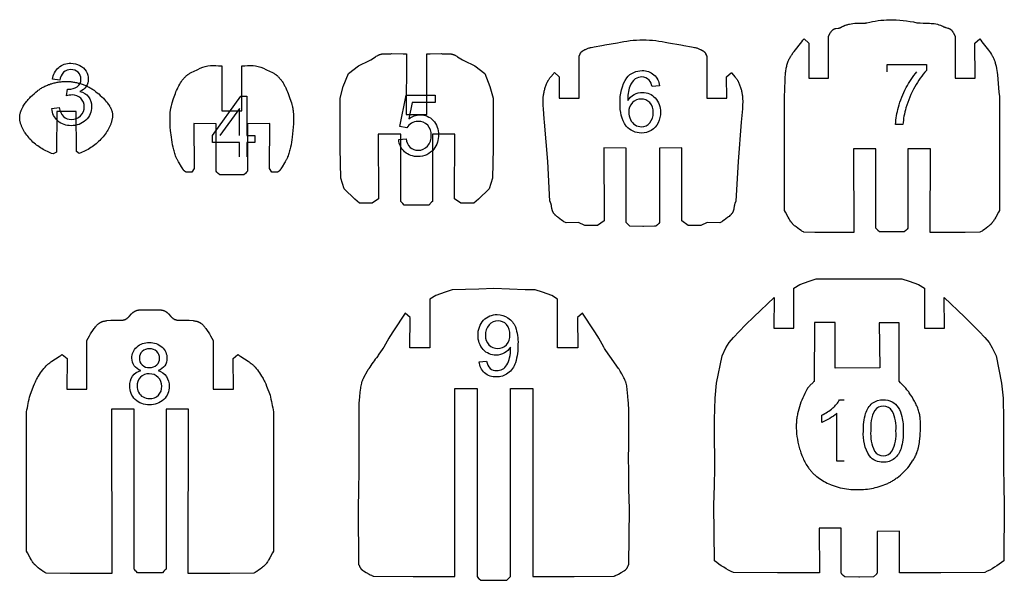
# Model space of a CAD drawing. Extents: x -306 to 77, y -230 to 818.
# Tile 11 of 15: x -99 to 62, y 203 to 294. Entities that reach past the tile are written whole.
import ezdxf

# ---------------------------------------------------------------- set-up
doc = ezdxf.new("R2010")
doc.units = 0
doc.layers.add('LAYER_1', color=18, linetype='CONTINUOUS')
doc.layers.add('LETTERS', color=1, linetype='CONTINUOUS')

msp = doc.modelspace()

# ---------------------------------------------------------------- linework, layer by layer
at = {"layer": 'LAYER_1'}
for p, q in [((1.3, 260.69), (1.33, 260.68)), ((5.16, 260.69), (5.13, 260.68))]:
    msp.add_line(p, q, dxfattribs=at)
for points in [[(43.48, 294.43, -0.059119), (47.97, 293.94, 0.01691), (50.02, 293.84, -0.103434), (52.06, 293.43), (52.13, 293.38), (52.2, 293.35), (52.27, 293.31), (52.34, 293.28), (52.4, 293.26), (52.46, 293.23), (52.53, 293.21), (52.59, 293.19), (52.65, 293.17), (52.7, 293.16), (53.02, 293.07), (53.07, 293.06), (53.12, 293.04), (53.17, 293.03), (53.2, 293.02), (53.22, 293.01), (53.25, 293), (53.27, 292.99), (53.29, 292.97), (53.32, 292.96), (53.34, 292.95), (53.36, 292.93), (53.39, 292.92), (53.41, 292.9), (53.44, 292.89), (53.46, 292.87), (53.48, 292.85), (53.51, 292.83), (53.53, 292.81), (53.55, 292.79), (53.58, 292.77), (53.6, 292.75), (53.62, 292.72), (53.65, 292.7), (53.67, 292.67), (53.7, 292.64), (53.72, 292.61), (53.74, 292.58), (53.77, 292.54), (53.79, 292.51), (53.82, 292.46), (53.85, 292.42), (53.91, 292.32), (54.23, 291.75), (54.23, 284.88), (57.5, 284.88), (57.45, 290.62), (58.26, 291.3), (58.41, 291.07), (58.58, 290.84), (59.64, 289.47), (59.82, 289.24), (59.98, 289.01), (60.14, 288.77), (60.21, 288.65), (60.28, 288.53), (60.35, 288.41), (60.42, 288.28), (60.48, 288.16), (60.54, 288.03), (60.59, 287.9), (60.64, 287.77), (60.69, 287.64), (60.71, 287.57), (60.73, 287.51), (60.78, 287.34), (60.83, 287.17), (60.91, 286.82), (60.97, 286.48), (61.03, 286.13), (61.09, 285.78), (61.13, 285.43), (61.2, 284.72), (61.37, 282.6), (61.45, 281.89), (61.45, 263.27), (61.29, 263), (60.86, 262.19), (60.71, 261.92), (60.63, 261.79), (60.55, 261.66), (60.47, 261.53), (60.38, 261.41), (60.33, 261.35), (60.29, 261.29), (60.24, 261.23), (60.19, 261.17), (60.15, 261.12), (60.11, 261.08), (60.06, 261.03), (60.02, 260.98), (59.91, 260.89), (59.8, 260.78), (59.68, 260.68), (59.55, 260.57), (59.28, 260.37), (59, 260.17), (58.73, 259.98), (58.61, 259.9), (58.48, 259.82), (58.37, 259.76), (58.26, 259.7), (55.86, 259.65), (50.15, 259.65), (50.17, 273.35), (46.51, 273.32), (46.51, 260.37), (46.38, 260.23), (46.38, 260.23), (46.17, 260.01), (45.92, 259.77), (41.87, 259.77), (41.62, 260.01), (41.54, 260.09), (41.42, 260.23), (41.42, 260.23), (41.29, 260.37), (41.29, 273.32), (37.62, 273.35), (37.65, 259.65), (31.32, 259.65), (29.53, 259.7), (29.43, 259.76), (29.31, 259.82), (29.19, 259.9), (29.06, 259.98), (28.79, 260.17), (28.51, 260.37), (28.25, 260.57), (28.12, 260.68), (28, 260.78), (27.88, 260.89), (27.78, 260.98), (27.73, 261.03), (27.68, 261.08), (27.64, 261.12), (27.6, 261.17), (27.56, 261.23), (27.51, 261.29), (27.46, 261.35), (27.42, 261.41), (27.33, 261.53), (27.24, 261.66), (27.16, 261.79), (27.09, 261.92), (26.94, 262.19), (26.5, 263), (26.35, 263.27), (26.35, 281.89), (26.38, 282.24), (26.4, 282.6), (26.47, 285.1), (26.5, 285.45), (26.53, 285.8), (26.55, 285.98), (26.58, 286.15), (26.6, 286.33), (26.63, 286.5), (26.67, 286.67), (26.71, 286.84), (26.75, 287.01), (26.8, 287.18), (26.85, 287.34), (26.91, 287.51), (26.96, 287.64), (27.02, 287.77), (27.07, 287.9), (27.14, 288.03), (27.2, 288.16), (27.27, 288.28), (27.34, 288.41), (27.42, 288.53), (27.5, 288.65), (27.58, 288.77), (27.74, 289.01), (27.92, 289.24), (29.2, 290.84), (29.37, 291.07), (29.54, 291.3), (30.35, 290.62), (30.3, 284.88), (33.56, 284.88), (33.56, 291.75), (33.88, 292.32), (33.94, 292.42), (33.97, 292.46), (34, 292.51), (34.03, 292.54), (34.05, 292.58), (34.08, 292.61), (34.1, 292.64), (34.12, 292.66), (34.15, 292.69), (34.17, 292.72), (34.19, 292.74), (34.22, 292.76), (34.24, 292.78), (34.27, 292.8), (34.29, 292.82), (34.31, 292.84), (34.34, 292.85), (34.36, 292.87), (34.38, 292.88), (34.41, 292.89), (34.43, 292.91), (34.45, 292.92), (34.48, 292.93), (34.5, 292.94), (34.52, 292.94), (34.55, 292.95), (34.57, 292.96), (34.6, 292.97), (34.62, 292.97), (34.65, 292.98), (34.67, 292.98), (34.72, 292.99), (35.09, 293.04), (35.15, 293.05), (35.21, 293.06), (35.27, 293.07), (35.3, 293.08), (35.33, 293.09), (35.36, 293.1), (35.39, 293.11), (35.43, 293.12), (35.46, 293.14), (35.49, 293.15), (35.53, 293.16), (35.56, 293.18), (35.59, 293.2), (35.63, 293.21), (35.66, 293.23), (35.7, 293.25), (35.74, 293.27), (35.79, 293.31), (35.85, 293.34), (35.91, 293.37), (35.97, 293.4), (36.03, 293.43), (36.09, 293.45), (36.15, 293.48), (36.21, 293.5), (36.27, 293.52), (36.34, 293.55), (36.46, 293.59), (36.59, 293.62), (36.72, 293.66), (36.85, 293.69), (36.99, 293.71), (37.25, 293.76), (37.52, 293.8), (37.84, 293.84), (37.91, 293.85), (38.03, 293.86), (38.16, 293.86), (38.29, 293.87), (39.06, 293.86), (39.19, 293.86), (39.32, 293.87), (39.45, 293.88), (39.51, 293.89), (39.57, 293.89), (39.63, 293.9), (39.7, 293.91), (39.76, 293.92), (39.82, 293.94, -0.051307), (43.48, 294.43)], [(3.23, 291.15, -0.052023), (7.4, 290.65), (9.44, 290.31), (9.68, 290.26), (9.93, 290.22), (11.18, 290.01), (11.42, 289.96), (11.67, 289.9), (11.79, 289.87), (11.91, 289.84), (12.03, 289.81), (12.15, 289.77), (12.26, 289.73), (12.38, 289.69), (12.49, 289.64), (12.6, 289.59), (12.71, 289.54), (12.76, 289.51), (12.82, 289.48), (12.87, 289.45), (12.92, 289.42), (12.97, 289.39), (13.02, 289.36), (13.07, 289.32), (13.12, 289.29), (13.17, 289.25), (13.22, 289.22), (13.23, 289.21), (13.24, 289.2), (13.25, 289.19), (13.26, 289.18), (13.27, 289.17), (13.28, 289.16), (13.29, 289.15), (13.3, 289.14), (13.31, 289.13), (13.32, 289.12), (13.33, 289.11), (13.33, 289.1), (13.35, 289.08), (13.37, 289.06), (13.38, 289.03), (13.4, 289.01), (13.41, 288.99), (13.42, 288.96), (13.44, 288.94), (13.45, 288.91), (13.47, 288.86), (13.59, 288.6), (13.61, 288.55), (13.63, 288.5), (13.65, 288.48), (13.66, 288.45), (13.66, 281.59), (16.93, 281.59), (16.88, 285.11), (17.69, 285.79), (17.76, 285.7), (18.27, 285.09), (18.41, 284.91), (18.48, 284.82), (18.55, 284.73), (18.61, 284.64), (18.67, 284.54), (18.7, 284.49), (18.73, 284.44), (18.76, 284.39), (18.78, 284.34), (18.85, 284.21), (18.91, 284.07), (18.97, 283.93), (19.03, 283.79), (19.08, 283.64), (19.14, 283.5), (19.18, 283.35), (19.23, 283.2), (19.27, 283.05), (19.31, 282.9), (19.34, 282.75), (19.37, 282.6), (19.4, 282.45), (19.43, 282.3), (19.45, 282.15), (19.47, 282), (19.49, 281.86), (19.5, 281.73), (19.51, 281.6), (19.52, 281.47), (19.53, 281.2), (19.53, 280.93), (19.52, 280.66), (19.51, 280.39), (19.47, 279.86), (19.33, 278.24), (19.29, 277.71), (18.78, 271.28), (18.43, 264.8), (18.41, 264.77), (18.39, 264.73), (18.37, 264.7), (18.36, 264.67), (18.34, 264.63), (18.32, 264.6), (18.31, 264.57), (18.3, 264.53), (18.28, 264.5), (18.27, 264.47), (18.25, 264.4), (18.23, 264.33), (18.21, 264.26), (18.2, 264.19), (18.18, 264.13), (18.15, 263.99), (18.08, 263.59), (18.06, 263.45), (18.04, 263.39), (18.02, 263.32), (18, 263.26), (17.98, 263.19), (17.97, 263.16), (17.96, 263.13), (17.95, 263.1), (17.93, 263.06), (17.92, 263.03), (17.9, 263), (17.89, 262.97), (17.87, 262.94), (17.85, 262.91), (17.84, 262.88), (17.82, 262.85), (17.8, 262.82), (17.77, 262.79), (17.75, 262.76), (17.73, 262.73), (17.71, 262.7), (17.67, 262.66), (17.63, 262.61), (17.58, 262.56), (17.53, 262.52), (17.43, 262.42), (17.31, 262.31), (17.19, 262.21), (17.06, 262.11), (16.8, 261.9), (16.52, 261.7), (16.25, 261.51), (16.12, 261.43), (16, 261.35), (15.88, 261.29), (15.78, 261.23), (13.73, 261.28), (12.71, 260.82), (10.62, 260.82), (9.58, 261.56), (9.6, 273.5), (5.94, 273.47), (5.94, 261.29), (5.81, 261.15), (5.81, 261.14), (5.6, 260.92), (5.35, 260.69), (3.33, 260.65), (3.22, 260.65), (1.11, 260.69), (0.86, 260.92), (0.65, 261.14), (0.65, 261.15), (0.52, 261.29), (0.52, 273.47), (-3.14, 273.5), (-3.12, 261.56), (-4.16, 260.82), (-6.25, 260.82), (-7.27, 261.28), (-9.32, 261.23), (-9.42, 261.29), (-9.54, 261.35), (-9.66, 261.43), (-9.79, 261.51), (-10.06, 261.7), (-10.34, 261.9), (-10.6, 262.11), (-10.73, 262.21), (-10.85, 262.31), (-10.97, 262.42), (-11.07, 262.52), (-11.12, 262.56), (-11.17, 262.61), (-11.21, 262.66), (-11.25, 262.7), (-11.27, 262.73), (-11.29, 262.76), (-11.32, 262.79), (-11.34, 262.82), (-11.36, 262.85), (-11.38, 262.88), (-11.39, 262.91), (-11.41, 262.94), (-11.43, 262.97), (-11.44, 263), (-11.46, 263.03), (-11.47, 263.06), (-11.49, 263.1), (-11.5, 263.13), (-11.51, 263.16), (-11.52, 263.19), (-11.54, 263.26), (-11.56, 263.32), (-11.58, 263.39), (-11.6, 263.45), (-11.62, 263.59), (-11.69, 263.99), (-11.72, 264.13), (-11.74, 264.19), (-11.75, 264.26), (-11.77, 264.33), (-11.79, 264.4), (-11.81, 264.47), (-11.82, 264.5), (-11.84, 264.53), (-11.85, 264.57), (-11.86, 264.6), (-11.88, 264.63), (-11.9, 264.67), (-11.91, 264.7), (-11.93, 264.73), (-11.95, 264.77), (-11.97, 264.8), (-12.32, 271.28), (-12.83, 277.71), (-12.87, 278.24), (-13.01, 279.86), (-13.05, 280.39), (-13.06, 280.66), (-13.07, 280.93), (-13.07, 281.2), (-13.06, 281.47), (-13.05, 281.6), (-13.04, 281.73), (-13.03, 281.86), (-13.01, 282), (-12.99, 282.15), (-12.97, 282.3), (-12.94, 282.45), (-12.91, 282.6), (-12.88, 282.75), (-12.85, 282.9), (-12.81, 283.05), (-12.77, 283.2), (-12.72, 283.35), (-12.68, 283.5), (-12.62, 283.64), (-12.57, 283.79), (-12.51, 283.93), (-12.45, 284.07), (-12.39, 284.21), (-12.32, 284.34), (-12.3, 284.39), (-12.27, 284.44), (-12.24, 284.49), (-12.21, 284.54), (-12.15, 284.64), (-12.09, 284.73), (-12.02, 284.82), (-11.95, 284.91), (-11.81, 285.09), (-11.37, 285.61), (-11.3, 285.7), (-11.23, 285.79), (-10.42, 285.11), (-10.47, 281.59), (-7.2, 281.59), (-7.2, 288.45), (-7.19, 288.48), (-7.17, 288.5), (-7.15, 288.55), (-7.13, 288.6), (-7.01, 288.86), (-6.99, 288.91), (-6.98, 288.94), (-6.96, 288.96), (-6.95, 288.99), (-6.94, 289.01), (-6.92, 289.03), (-6.91, 289.06), (-6.89, 289.08), (-6.87, 289.1), (-6.87, 289.11), (-6.86, 289.12), (-6.85, 289.13), (-6.84, 289.14), (-6.83, 289.15), (-6.82, 289.16), (-6.81, 289.17), (-6.8, 289.18), (-6.79, 289.19), (-6.78, 289.2), (-6.77, 289.21), (-6.76, 289.22), (-6.71, 289.25), (-6.66, 289.29), (-6.61, 289.32), (-6.56, 289.36), (-6.51, 289.39), (-6.46, 289.42), (-6.41, 289.45), (-6.36, 289.48), (-6.3, 289.51), (-6.25, 289.54), (-6.14, 289.59), (-6.03, 289.64), (-5.92, 289.69), (-5.8, 289.73), (-5.69, 289.77), (-5.57, 289.81), (-5.45, 289.84), (-5.33, 289.87), (-5.21, 289.9), (-4.96, 289.96), (-4.72, 290.01), (-3.47, 290.22), (-3.22, 290.26), (-2.98, 290.31), (-0.94, 290.65, -0.052032), (3.23, 291.15)], [(-63.9, 279.57), (-62.32, 279.57), (-62.26, 279.57), (-62.29, 286.9), (-61.75, 286.9, -0.153594), (-58.35, 286.32), (-57.63, 285.99), (-57.39, 285.87), (-57.27, 285.81), (-57.15, 285.75), (-57.04, 285.68), (-56.93, 285.61), (-56.82, 285.54), (-56.77, 285.5), (-56.71, 285.46), (-56.66, 285.42), (-56.61, 285.38), (-56.56, 285.34), (-56.51, 285.3), (-56.46, 285.26), (-56.41, 285.21), (-56.32, 285.12), (-56.23, 285.03), (-56.14, 284.94), (-56.06, 284.84), (-55.98, 284.74), (-55.9, 284.64), (-55.82, 284.53), (-55.75, 284.43), (-55.68, 284.32), (-55.54, 284.1), (-55.4, 283.88), (-55.27, 283.65), (-55.2, 283.53), (-55.14, 283.41), (-55.07, 283.28), (-55.01, 283.15), (-54.9, 282.89), (-54.79, 282.63), (-54.69, 282.37), (-54.4, 281.56), (-54.17, 280.85), (-54.1, 280.6), (-54.03, 280.36), (-54, 280.24), (-53.97, 280.12), (-53.95, 279.99), (-53.93, 279.87), (-53.91, 279.75), (-53.89, 279.62), (-53.87, 279.35), (-53.84, 279.08), (-53.83, 278.8), (-53.82, 278.53), (-53.82, 278.25), (-53.82, 277.98), (-53.83, 277.43), (-53.87, 276.88), (-53.91, 276.33), (-54.04, 275.23), (-54.1, 274.82), (-54.16, 274.42), (-54.23, 274.01), (-54.32, 273.6), (-54.41, 273.2), (-54.47, 273), (-54.52, 272.8), (-54.58, 272.6), (-54.65, 272.41), (-54.71, 272.21), (-54.79, 272.02), (-54.83, 271.92), (-54.87, 271.82), (-54.92, 271.72), (-54.97, 271.62), (-55.02, 271.52), (-55.07, 271.42), (-55.18, 271.23), (-55.29, 271.04), (-55.69, 270.42), (-55.88, 270.09), (-55.92, 270.03), (-55.96, 269.96), (-55.98, 269.93), (-56, 269.9), (-56.03, 269.87), (-56.05, 269.85), (-56.07, 269.82), (-56.1, 269.79), (-56.12, 269.76), (-56.15, 269.74), (-56.16, 269.73), (-56.17, 269.71), (-56.19, 269.7), (-56.2, 269.69), (-56.21, 269.68), (-56.23, 269.67), (-56.24, 269.66), (-56.26, 269.65), (-56.27, 269.63), (-56.29, 269.62), (-56.3, 269.61), (-56.32, 269.6), (-56.34, 269.6), (-56.35, 269.59), (-56.37, 269.58), (-56.39, 269.57), (-56.4, 269.56), (-56.41, 269.56), (-56.43, 269.55), (-56.44, 269.55), (-56.46, 269.54), (-56.47, 269.54), (-56.49, 269.53), (-56.5, 269.53), (-56.51, 269.52), (-56.53, 269.52), (-56.54, 269.52), (-56.56, 269.51), (-56.59, 269.51), (-56.62, 269.51), (-56.65, 269.5), (-56.68, 269.5), (-56.71, 269.5), (-56.74, 269.5), (-56.77, 269.5), (-56.8, 269.5), (-56.86, 269.5), (-56.92, 269.5), (-57.3, 269.54), (-57.36, 269.54), (-57.75, 270.11), (-57.69, 277.45), (-61.36, 277.43), (-61.36, 269.68), (-61.48, 269.54), (-61.49, 269.54), (-61.69, 269.32), (-61.94, 269.08), (-65.86, 269.08), (-66.11, 269.32), (-66.32, 269.54), (-66.32, 269.54), (-66.45, 269.68), (-66.45, 277.43), (-70.11, 277.45), (-70.06, 270.11), (-70.45, 269.54), (-70.51, 269.54), (-70.88, 269.5), (-70.94, 269.5), (-71, 269.5), (-71.04, 269.5), (-71.07, 269.5), (-71.1, 269.5), (-71.13, 269.5), (-71.16, 269.5), (-71.19, 269.51), (-71.22, 269.51), (-71.25, 269.51), (-71.26, 269.52), (-71.28, 269.52), (-71.29, 269.52), (-71.3, 269.53), (-71.32, 269.53), (-71.33, 269.54), (-71.35, 269.54), (-71.36, 269.55), (-71.37, 269.55), (-71.39, 269.56), (-71.4, 269.56), (-71.42, 269.57), (-71.43, 269.58), (-71.45, 269.59), (-71.47, 269.6), (-71.48, 269.6), (-71.5, 269.61), (-71.52, 269.62), (-71.53, 269.63), (-71.55, 269.65), (-71.56, 269.66), (-71.58, 269.67), (-71.59, 269.68), (-71.6, 269.69), (-71.62, 269.7), (-71.63, 269.71), (-71.65, 269.73), (-71.66, 269.74), (-71.68, 269.76), (-71.71, 269.79), (-71.73, 269.82), (-71.76, 269.85), (-71.78, 269.87), (-71.8, 269.9), (-71.82, 269.93), (-71.84, 269.96), (-71.88, 270.03), (-71.92, 270.09), (-72.12, 270.42), (-72.51, 271.04), (-72.63, 271.23), (-72.74, 271.42), (-72.79, 271.52), (-72.84, 271.62), (-72.89, 271.72), (-72.93, 271.82), (-72.98, 271.92), (-73.02, 272.02), (-73.09, 272.21), (-73.16, 272.41), (-73.22, 272.6), (-73.28, 272.8), (-73.34, 273), (-73.39, 273.2), (-73.49, 273.6), (-73.57, 274.01), (-73.64, 274.42), (-73.71, 274.82), (-73.76, 275.23), (-73.89, 276.33), (-73.94, 276.88), (-73.97, 277.43), (-73.99, 277.98), (-73.99, 278.25), (-73.98, 278.53), (-73.97, 278.8), (-73.96, 279.08), (-73.94, 279.35), (-73.91, 279.62), (-73.89, 279.75), (-73.88, 279.87), (-73.85, 279.99), (-73.83, 280.12), (-73.8, 280.24), (-73.77, 280.36), (-73.71, 280.6), (-73.64, 280.85), (-73.4, 281.56), (-73.12, 282.37), (-73.02, 282.63), (-72.91, 282.89), (-72.79, 283.15), (-72.73, 283.28), (-72.67, 283.41), (-72.6, 283.53), (-72.53, 283.65), (-72.4, 283.88), (-72.27, 284.1), (-72.13, 284.32), (-72.06, 284.43), (-71.98, 284.53), (-71.9, 284.64), (-71.82, 284.74), (-71.74, 284.84), (-71.66, 284.94), (-71.57, 285.03), (-71.48, 285.12), (-71.39, 285.21), (-71.34, 285.26), (-71.3, 285.3), (-71.25, 285.34), (-71.19, 285.38), (-71.14, 285.42), (-71.09, 285.46), (-71.04, 285.5), (-70.98, 285.54), (-70.87, 285.61), (-70.76, 285.68), (-70.65, 285.75), (-70.53, 285.81), (-70.42, 285.87), (-70.18, 285.99), (-69.46, 286.32, -0.153583), (-66.05, 286.9), (-65.52, 286.9), (-65.54, 279.57), (-65.48, 279.57), (-63.94, 279.57), (-63.9, 279.57)], [(38.54, 203.38), (38.49, 203.38), (36.2, 203.43), (35.95, 203.66), (35.74, 203.88), (35.74, 203.89), (35.61, 204.03), (35.61, 211.39), (32.02, 211.38), (32.05, 204.07), (25.19, 204.07), (18.04, 204.12, -0.056382), (14.91, 206.01), (14.84, 215.13), (14.92, 218.34), (14.96, 221.15), (14.98, 223.56), (14.94, 225.23), (14.94, 229.14), (15.05, 232.6), (15.27, 235.05), (16.16, 239.51), (16.8, 240.82), (17.31, 241.69), (18, 242.51), (18.96, 243.49), (20.01, 244.57), (21.32, 245.89), (24.67, 249.03), (24.62, 244.05), (27.89, 244.05), (27.89, 250.56), (28.86, 251.19), (30.39, 251.72), (31.55, 252.09), (31.55, 252.09), (32.74, 252.12), (33.02, 252.12), (33.03, 252.12), (33.07, 252.12), (36.03, 252.08), (36.08, 252.08), (38.59, 252.08), (41.15, 252.08), (45.53, 252.09), (45.54, 252.09), (46.69, 251.72), (48.23, 251.19), (49.2, 250.56), (49.2, 244.05), (52.47, 244.05), (52.41, 249.03), (55.76, 245.89), (57.07, 244.57), (58.12, 243.49), (59.08, 242.51), (59.78, 241.69), (60.29, 240.82), (60.92, 239.51), (61.81, 235.05), (62.04, 232.6), (62.14, 229.14), (62.14, 225.23), (62.11, 223.56), (62.12, 221.15), (62.17, 218.34), (62.25, 215.13), (62.17, 206.01, -0.056374), (59.05, 204.12), (51.9, 204.07), (45.12, 204.07), (45.12, 207.2), (45.12, 208.1), (45.14, 210.88), (41.48, 210.85), (41.48, 204.03), (41.35, 203.89), (41.35, 203.88), (40.89, 203.43), (38.59, 203.38, -0.000018), (38.54, 203.38)], [(-21.13, 250.51), (-23.55, 250.41), (-27.89, 250.29), (-27.9, 250.29), (-29.06, 249.92), (-30.59, 249.39), (-31.56, 248.76), (-31.56, 240.82), (-34.83, 240.82), (-34.78, 245.8), (-35.59, 246.48), (-37.51, 243.62), (-38.12, 242.66), (-38.27, 242.42), (-39.09, 240.96), (-39.23, 240.72), (-39.33, 240.56), (-39.88, 239.77), (-39.98, 239.61), (-40.03, 239.53), (-40.08, 239.44, 0.035383), (-41.53, 237.43), (-41.55, 237.41), (-41.57, 237.39), (-41.6, 237.34), (-41.64, 237.29), (-41.67, 237.23), (-41.71, 237.18), (-41.74, 237.13), (-41.8, 237.02), (-42.39, 235.93), (-42.47, 235.76), (-42.51, 235.68), (-42.55, 235.6), (-42.58, 235.51), (-42.62, 235.43), (-42.65, 235.34), (-42.67, 235.26), (-42.71, 235.15), (-42.73, 235.05), (-42.79, 234.84), (-42.83, 234.63), (-42.87, 234.41), (-42.9, 234.2), (-42.93, 233.99), (-42.98, 233.55), (-43.1, 232.25), (-43.15, 231.82), (-43.17, 230.59), (-43.18, 227.13), (-43.18, 224.65), (-43.14, 222.98), (-43.16, 220.57), (-43.21, 217.76), (-43.28, 214.55), (-43.21, 205.43), (-43.2, 205.42), (-43.19, 205.41), (-43.18, 205.4), (-43.17, 205.38), (-43.16, 205.37), (-43.15, 205.36), (-43.14, 205.35), (-43.13, 205.33), (-43.12, 205.32), (-43.11, 205.31), (-43.11, 205.29), (-43.1, 205.28), (-43.08, 205.25), (-43.07, 205.22), (-43.04, 205.16), (-42.97, 205), (-42.96, 204.97), (-42.94, 204.94), (-42.92, 204.9), (-42.9, 204.87), (-42.88, 204.83), (-42.87, 204.81), (-42.86, 204.8), (-42.85, 204.78), (-42.83, 204.76), (-42.82, 204.74), (-42.81, 204.73), (-42.79, 204.71), (-42.78, 204.69), (-42.76, 204.67), (-42.74, 204.65), (-42.73, 204.64), (-42.71, 204.62), (-42.69, 204.6), (-42.67, 204.58), (-42.65, 204.56), (-42.63, 204.54), (-42.6, 204.53), (-42.58, 204.51), (-42.56, 204.49), (-42.53, 204.47), (-42.5, 204.45), (-42.48, 204.44), (-42.42, 204.4), (-41.94, 204.12), (-41.49, 203.87), (-41.29, 203.76), (-41.1, 203.67), (-41.01, 203.63), (-40.94, 203.6), (-40.86, 203.57), (-40.8, 203.54), (-34.26, 203.49), (-27.48, 203.49), (-27.5, 234.18), (-23.84, 234.16), (-23.84, 203.45), (-23.71, 203.31), (-23.71, 203.3), (-23.59, 203.17), (-23.5, 203.08), (-23.25, 202.85), (-19, 202.85), (-18.75, 203.08), (-18.54, 203.3), (-18.54, 203.31), (-18.41, 203.45), (-18.41, 234.16), (-14.75, 234.18), (-14.77, 203.49), (-7.99, 203.49), (-1.45, 203.54), (-1.39, 203.57), (-1.32, 203.6), (-1.24, 203.63), (-1.15, 203.67), (-0.97, 203.76), (-0.76, 203.87), (-0.31, 204.12), (0.17, 204.4), (0.23, 204.44), (0.25, 204.45), (0.28, 204.47), (0.3, 204.49), (0.33, 204.51), (0.35, 204.53), (0.37, 204.54), (0.4, 204.56), (0.42, 204.58), (0.44, 204.6), (0.46, 204.62), (0.47, 204.64), (0.49, 204.65), (0.51, 204.67), (0.52, 204.69), (0.54, 204.71), (0.55, 204.73), (0.57, 204.74), (0.58, 204.76), (0.6, 204.78), (0.61, 204.8), (0.62, 204.81), (0.63, 204.83), (0.65, 204.87), (0.67, 204.9), (0.69, 204.94), (0.71, 204.97), (0.72, 205), (0.79, 205.16), (0.82, 205.22), (0.83, 205.25), (0.85, 205.28), (0.85, 205.29), (0.86, 205.31), (0.87, 205.32), (0.88, 205.33), (0.89, 205.35), (0.9, 205.36), (0.91, 205.37), (0.92, 205.38), (0.93, 205.4), (0.94, 205.41), (0.95, 205.42), (0.96, 205.43), (1.03, 214.55), (0.95, 217.76), (0.91, 220.57), (0.89, 222.98), (0.93, 224.65), (0.93, 227.13), (0.92, 230.59), (0.9, 231.82), (0.85, 232.25), (0.73, 233.55), (0.68, 233.99), (0.65, 234.2), (0.62, 234.41), (0.58, 234.63), (0.53, 234.84), (0.48, 235.05), (0.45, 235.15), (0.42, 235.26), (0.4, 235.34), (0.36, 235.43), (0.33, 235.51), (0.3, 235.6), (0.26, 235.68), (0.22, 235.76), (0.14, 235.93), (-0.21, 236.57), (-0.46, 237.01), (-0.52, 237.12), (-0.59, 237.23), (-0.65, 237.33), (-0.73, 237.43), (-2.17, 239.44), (-2.82, 240.4), (-3.02, 240.72), (-3.16, 240.96), (-3.98, 242.42), (-4.13, 242.66), (-4.74, 243.62), (-6.66, 246.48), (-7.47, 245.8), (-7.42, 240.82), (-10.69, 240.82), (-10.69, 248.76), (-11.66, 249.39), (-13.19, 249.92), (-14.35, 250.29), (-14.36, 250.29), (-16, 250.32), (-21.13, 250.51)], [(-77.24, 247.01), (-77.02, 247.02), (-76.78, 247.03), (-76.21, 247.05), (-76.07, 247.05), (-75.93, 247.05), (-75.79, 247.04), (-75.65, 247.03), (-75.55, 247.03), (-75.46, 247.01), (-75.36, 247), (-75.27, 246.98), (-75.22, 246.97), (-75.18, 246.96), (-75.13, 246.95), (-75.09, 246.93), (-75, 246.91), (-74.91, 246.87), (-74.88, 246.86), (-74.84, 246.85), (-74.81, 246.83), (-74.78, 246.82), (-74.75, 246.8), (-74.72, 246.78), (-74.69, 246.77), (-74.66, 246.75), (-74.64, 246.73), (-74.61, 246.71), (-74.58, 246.69), (-74.55, 246.67), (-74.5, 246.62), (-74.44, 246.58), (-74.39, 246.53), (-74.34, 246.48), (-74.24, 246.38), (-73.85, 245.95), (-73.74, 245.85), (-73.69, 245.8), (-73.64, 245.75), (-73.59, 245.71), (-73.53, 245.66), (-73.51, 245.64), (-73.48, 245.62), (-73.45, 245.6), (-73.42, 245.58), (-73.39, 245.56), (-73.36, 245.55), (-73.33, 245.53), (-73.3, 245.51), (-73.27, 245.5), (-73.24, 245.48), (-73.21, 245.47), (-73.18, 245.46), (-73.15, 245.45), (-73.12, 245.44), (-73.09, 245.43), (-73.06, 245.42), (-73.03, 245.41), (-73, 245.4), (-72.97, 245.39), (-72.94, 245.39), (-72.87, 245.37), (-72.81, 245.36), (-72.75, 245.36), (-72.69, 245.35), (-72.62, 245.35), (-72.56, 245.34), (-72.5, 245.34), (-72.43, 245.34), (-72.3, 245.34), (-71.65, 245.37), (-71.52, 245.37), (-71.39, 245.37), (-71.33, 245.37), (-71.26, 245.37), (-71.2, 245.36), (-71.14, 245.35), (-70.87, 245.33), (-70.21, 245.27), (-70.08, 245.25), (-69.95, 245.23), (-69.82, 245.21), (-69.76, 245.2), (-69.69, 245.18), (-69.63, 245.17), (-69.57, 245.15), (-69.51, 245.13), (-69.44, 245.11), (-69.38, 245.09), (-69.32, 245.06), (-69.27, 245.04), (-69.21, 245.01), (-69.18, 244.99), (-69.15, 244.98), (-69.12, 244.96), (-69.09, 244.95), (-69.06, 244.92), (-69.02, 244.9), (-68.99, 244.88), (-68.95, 244.85), (-68.88, 244.8), (-68.82, 244.75), (-68.75, 244.69), (-68.69, 244.64), (-68.62, 244.58), (-68.56, 244.52), (-68.51, 244.45), (-68.45, 244.39), (-68.39, 244.33), (-68.34, 244.26), (-68.28, 244.19), (-68.23, 244.12), (-68.13, 243.98), (-68.03, 243.84), (-67.55, 243.09), (-67.36, 242.8), (-66.92, 242.04), (-66.92, 234.1), (-63.65, 234.1), (-63.7, 239.08), (-62.89, 239.76), (-62.82, 239.7), (-62.75, 239.65), (-62.6, 239.53), (-62.44, 239.42), (-61.23, 238.64), (-61.06, 238.52), (-60.9, 238.4), (-60.74, 238.28), (-60.66, 238.22), (-60.59, 238.16), (-60.52, 238.1), (-60.45, 238.03), (-60.38, 237.97), (-60.32, 237.9), (-60.11, 237.68), (-59.92, 237.45), (-59.73, 237.22), (-59.55, 236.98), (-59.37, 236.73), (-59.2, 236.48), (-59.04, 236.22), (-58.89, 235.96), (-58.79, 235.8), (-58.7, 235.63), (-58.62, 235.45), (-58.53, 235.28), (-58.37, 234.92), (-58.22, 234.56), (-57.66, 233.11, -0.012616), (-57.1, 230.35), (-57.1, 207.59), (-57.25, 207.32), (-57.69, 206.51), (-57.84, 206.24), (-57.92, 206.11), (-58, 205.98), (-58.08, 205.86), (-58.17, 205.73), (-58.22, 205.67), (-58.26, 205.61), (-58.31, 205.55), (-58.36, 205.49), (-58.4, 205.45), (-58.44, 205.4), (-58.48, 205.36), (-58.53, 205.31), (-58.64, 205.21), (-58.75, 205.11), (-58.87, 205), (-59, 204.9), (-59.27, 204.69), (-59.54, 204.49), (-59.81, 204.31), (-59.94, 204.22), (-60.07, 204.15), (-60.18, 204.08), (-60.29, 204.02), (-64.22, 203.97), (-71, 203.97), (-70.98, 230.83), (-74.64, 230.81), (-74.64, 204.69), (-74.77, 204.55), (-74.77, 204.55), (-74.98, 204.33), (-75.23, 204.09), (-79.28, 204.09), (-79.53, 204.33), (-79.62, 204.41), (-79.73, 204.55), (-79.74, 204.55), (-79.86, 204.69), (-79.86, 230.81), (-83.53, 230.83), (-83.51, 203.97), (-90.29, 203.97), (-94.22, 204.02), (-94.33, 204.08), (-94.44, 204.15), (-94.57, 204.22), (-94.69, 204.31), (-94.96, 204.49), (-95.24, 204.69), (-95.51, 204.9), (-95.64, 205), (-95.76, 205.11), (-95.87, 205.21), (-95.98, 205.31), (-96.02, 205.36), (-96.07, 205.4), (-96.11, 205.45), (-96.15, 205.49), (-96.2, 205.55), (-96.25, 205.61), (-96.29, 205.67), (-96.34, 205.73), (-96.43, 205.86), (-96.51, 205.98), (-96.59, 206.11), (-96.67, 206.24), (-96.82, 206.51), (-97.25, 207.32), (-97.41, 207.59), (-97.41, 230.35, -0.012634), (-96.85, 233.11), (-96.29, 234.56), (-96.14, 234.92), (-95.98, 235.28), (-95.89, 235.45), (-95.8, 235.63), (-95.71, 235.8), (-95.62, 235.96), (-95.47, 236.22), (-95.31, 236.48), (-95.14, 236.73), (-94.96, 236.98), (-94.78, 237.22), (-94.59, 237.45), (-94.39, 237.68), (-94.19, 237.9), (-94.13, 237.97), (-94.06, 238.03), (-93.99, 238.1), (-93.92, 238.16), (-93.85, 238.22), (-93.77, 238.28), (-93.61, 238.4), (-93.45, 238.52), (-93.28, 238.64), (-92.07, 239.42), (-91.91, 239.53), (-91.76, 239.65), (-91.69, 239.7), (-91.61, 239.76), (-90.8, 239.08), (-90.85, 234.1), (-87.59, 234.1), (-87.59, 242.04), (-87.15, 242.8), (-86.96, 243.09), (-86.48, 243.84), (-86.38, 243.98), (-86.28, 244.12), (-86.17, 244.26), (-86.12, 244.33), (-86.06, 244.39), (-86, 244.45), (-85.94, 244.52), (-85.88, 244.58), (-85.82, 244.64), (-85.76, 244.69), (-85.69, 244.75), (-85.63, 244.8), (-85.56, 244.85), (-85.52, 244.88), (-85.49, 244.9), (-85.45, 244.92), (-85.41, 244.95), (-85.39, 244.96), (-85.36, 244.98), (-85.33, 244.99), (-85.3, 245.01), (-85.24, 245.04), (-85.18, 245.06), (-85.12, 245.09), (-85.06, 245.11), (-85, 245.13), (-84.94, 245.15), (-84.88, 245.17), (-84.82, 245.18), (-84.75, 245.2), (-84.69, 245.21), (-84.56, 245.23), (-84.43, 245.25), (-84.3, 245.27), (-83.63, 245.33), (-83.37, 245.35), (-83.31, 245.36), (-83.25, 245.37), (-83.18, 245.37), (-83.12, 245.37), (-82.99, 245.37), (-82.86, 245.37), (-82.21, 245.34), (-82.08, 245.34), (-82.01, 245.34), (-81.95, 245.34), (-81.88, 245.35), (-81.82, 245.35), (-81.76, 245.36), (-81.7, 245.36), (-81.63, 245.37), (-81.57, 245.39), (-81.54, 245.39), (-81.51, 245.4), (-81.48, 245.41), (-81.45, 245.42), (-81.42, 245.43), (-81.39, 245.44), (-81.36, 245.45), (-81.33, 245.46), (-81.3, 245.47), (-81.27, 245.48), (-81.24, 245.5), (-81.21, 245.51), (-81.18, 245.53), (-81.15, 245.55), (-81.12, 245.56), (-81.09, 245.58), (-81.06, 245.6), (-81.03, 245.62), (-81, 245.64), (-80.97, 245.66), (-80.92, 245.71), (-80.87, 245.75), (-80.81, 245.8), (-80.76, 245.85), (-80.66, 245.95), (-80.27, 246.38), (-80.17, 246.48), (-80.12, 246.53), (-80.06, 246.58), (-80.01, 246.62), (-79.96, 246.67), (-79.93, 246.69), (-79.9, 246.71), (-79.87, 246.73), (-79.84, 246.75), (-79.82, 246.77), (-79.79, 246.78), (-79.76, 246.8), (-79.73, 246.82), (-79.7, 246.83), (-79.66, 246.85), (-79.63, 246.86), (-79.6, 246.87), (-79.55, 246.89), (-79.49, 246.91), (-79.44, 246.93), (-79.39, 246.94), (-79.33, 246.96), (-79.28, 246.97), (-79.22, 246.99), (-79.16, 247), (-79.07, 247.01), (-78.98, 247.02), (-78.88, 247.03), (-78.79, 247.04), (-78.65, 247.05), (-78.51, 247.05), (-78.37, 247.05), (-78.23, 247.05), (-77.67, 247.02), (-77.24, 247.01)]]:
    msp.add_lwpolyline(points, format="xyb", dxfattribs=at)
for points in [[(-33.73, 278.93), (-32.1, 278.93), (-32.04, 278.93), (-32.07, 288.86), (-31.53, 288.86), (-29.65, 288.89), (-29.54, 288.88), (-29.42, 288.88), (-28.63, 288.88), (-28.52, 288.88), (-28.41, 288.87), (-28.3, 288.86), (-28.24, 288.86), (-28.19, 288.85), (-28.13, 288.84), (-28.08, 288.83), (-28.02, 288.82), (-27.97, 288.81), (-27.91, 288.8), (-27.86, 288.78), (-27.8, 288.76), (-27.74, 288.74), (-27.68, 288.72), (-27.62, 288.7), (-27.56, 288.67), (-27.5, 288.64), (-27.44, 288.62), (-27.38, 288.59), (-27.26, 288.53), (-27.15, 288.46), (-27.03, 288.39), (-26.25, 287.89), (-26.14, 287.82), (-26.02, 287.76), (-24.24, 286.9), (-22.6, 285.62), (-21.74, 283.53), (-21.23, 281.59), (-21.23, 273.47), (-21.33, 268.57), (-21.89, 266.79), (-23.62, 265.1), (-24.4, 264.44), (-26.49, 264.44), (-27.53, 265.18), (-27.47, 275.74), (-31.14, 275.72), (-31.14, 264.76), (-31.27, 264.62), (-31.27, 264.61), (-31.72, 264.16), (-35.73, 264.16), (-35.98, 264.39), (-36.18, 264.61), (-36.19, 264.62), (-36.31, 264.76), (-36.31, 275.72), (-39.98, 275.74), (-39.92, 265.18), (-40.96, 264.44), (-43.06, 264.44), (-43.83, 265.1), (-45.56, 266.79), (-46.12, 268.57), (-46.23, 273.47), (-46.23, 281.59), (-45.71, 283.53), (-44.85, 285.62), (-43.21, 286.9), (-41.43, 287.76), (-41.31, 287.82), (-41.2, 287.89), (-40.42, 288.39), (-40.3, 288.46), (-40.19, 288.53), (-40.07, 288.59), (-40.01, 288.62), (-39.96, 288.64), (-39.9, 288.67), (-39.84, 288.7), (-39.78, 288.72), (-39.71, 288.74), (-39.65, 288.76), (-39.59, 288.78), (-39.54, 288.8), (-39.48, 288.81), (-39.43, 288.82), (-39.38, 288.83), (-39.32, 288.84), (-39.27, 288.85), (-39.21, 288.86), (-39.16, 288.86), (-39.04, 288.87), (-38.93, 288.88), (-38.82, 288.88), (-38.03, 288.88), (-37.92, 288.88), (-37.81, 288.89), (-35.92, 288.86), (-35.38, 288.86), (-35.41, 278.93), (-35.35, 278.93), (-33.73, 278.93)], [(-98.49, 277.91), (-98.5, 277.96), (-98.5, 278), (-98.52, 278.09), (-98.53, 278.17), (-98.53, 278.26), (-98.54, 278.34), (-98.54, 278.43), (-98.54, 278.52), (-98.53, 278.6), (-98.52, 278.69), (-98.51, 278.78), (-98.5, 278.86), (-98.49, 278.95), (-98.47, 279.03), (-98.45, 279.12), (-98.43, 279.2), (-98.4, 279.29), (-98.38, 279.37), (-98.35, 279.46), (-98.32, 279.54), (-98.28, 279.63), (-98.25, 279.71), (-98.21, 279.79), (-98.17, 279.88), (-98.13, 279.96), (-98.09, 280.04), (-98.04, 280.13), (-97.95, 280.29), (-97.85, 280.45), (-97.75, 280.61), (-97.63, 280.77), (-97.52, 280.93), (-97.4, 281.08), (-97.27, 281.23), (-97.15, 281.38), (-97.02, 281.53), (-96.88, 281.67), (-96.75, 281.81), (-96.47, 282.08), (-96.19, 282.34), (-95.91, 282.58), (-95.63, 282.81), (-95.51, 282.91), (-95.38, 283), (-95.25, 283.09), (-95.12, 283.18), (-94.99, 283.26), (-94.85, 283.34), (-94.71, 283.42), (-94.57, 283.49), (-94.42, 283.56), (-94.28, 283.63), (-94.13, 283.7), (-93.98, 283.76), (-93.83, 283.82), (-93.68, 283.87), (-93.52, 283.93), (-93.37, 283.98), (-93.21, 284.02), (-93.06, 284.07), (-92.9, 284.11), (-92.74, 284.14), (-92.58, 284.18), (-92.42, 284.21), (-92.26, 284.23), (-92.1, 284.26), (-91.94, 284.28), (-91.78, 284.3), (-91.62, 284.31), (-91.46, 284.33), (-91.31, 284.34), (-91.15, 284.34), (-90.99, 284.34), (-90.83, 284.34), (-90.68, 284.34), (-90.53, 284.33), (-90.37, 284.32), (-90.21, 284.31), (-90.06, 284.29), (-89.9, 284.27), (-89.75, 284.25), (-89.59, 284.22), (-89.43, 284.19), (-89.28, 284.16), (-89.12, 284.12), (-88.97, 284.09), (-88.81, 284.04), (-88.66, 284), (-88.51, 283.95), (-88.35, 283.9), (-88.2, 283.85), (-88.05, 283.79), (-87.91, 283.73), (-87.76, 283.67), (-87.61, 283.6), (-87.47, 283.54), (-87.33, 283.46), (-87.19, 283.39), (-87.05, 283.32), (-86.91, 283.24), (-86.78, 283.16), (-86.64, 283.07), (-86.51, 282.99), (-86.39, 282.9), (-86.26, 282.8), (-86.14, 282.71), (-85.89, 282.51), (-85.63, 282.3), (-85.38, 282.07), (-85.12, 281.84), (-84.87, 281.59), (-84.75, 281.46), (-84.63, 281.33), (-84.51, 281.2), (-84.39, 281.07), (-84.28, 280.94), (-84.18, 280.8), (-84.08, 280.66), (-83.98, 280.52), (-83.89, 280.38), (-83.85, 280.31), (-83.81, 280.23), (-83.77, 280.16), (-83.73, 280.09), (-83.69, 280.02), (-83.66, 279.94), (-83.62, 279.87), (-83.59, 279.8), (-83.56, 279.72), (-83.53, 279.65), (-83.51, 279.57), (-83.48, 279.5), (-83.46, 279.42), (-83.44, 279.35), (-83.43, 279.27), (-83.41, 279.19), (-83.4, 279.12), (-83.39, 279.04), (-83.38, 278.96), (-83.38, 278.89), (-83.37, 278.81), (-83.37, 278.73), (-83.37, 278.66), (-83.38, 278.58), (-83.38, 278.54), (-83.39, 278.5), (-83.39, 278.46), (-83.4, 278.42), (-83.42, 278.31), (-83.44, 278.19), (-83.47, 278.07), (-83.49, 277.95), (-83.53, 277.84), (-83.56, 277.72), (-83.6, 277.61), (-83.64, 277.49), (-83.68, 277.38), (-83.72, 277.26), (-83.77, 277.15), (-83.82, 277.03), (-83.87, 276.92), (-83.93, 276.81), (-83.98, 276.7), (-84.04, 276.58), (-84.1, 276.47), (-84.17, 276.36), (-84.23, 276.25), (-84.3, 276.15), (-84.44, 275.93), (-84.59, 275.72), (-84.75, 275.51), (-84.92, 275.31), (-85.09, 275.11), (-85.27, 274.91), (-85.46, 274.72), (-85.65, 274.54), (-85.85, 274.36), (-86.06, 274.18), (-86.27, 274.01), (-86.48, 273.85), (-86.7, 273.69), (-86.92, 273.54), (-87.15, 273.39), (-87.37, 273.25), (-87.61, 273.12), (-87.84, 273), (-88.08, 272.88), (-88.32, 272.77), (-88.56, 272.67), (-88.8, 272.58), (-89.26, 272.89), (-89.3, 279.44), (-92.5, 279.44), (-92.52, 272.81), (-93.08, 272.51), (-93.32, 272.6), (-93.55, 272.69), (-93.79, 272.78), (-94.02, 272.89), (-94.25, 273), (-94.48, 273.12), (-94.7, 273.24), (-94.92, 273.37), (-95.14, 273.51), (-95.36, 273.65), (-95.57, 273.8), (-95.78, 273.96), (-95.98, 274.12), (-96.17, 274.28), (-96.37, 274.45), (-96.55, 274.63), (-96.73, 274.81), (-96.91, 274.99), (-97.07, 275.18), (-97.23, 275.38), (-97.39, 275.57), (-97.53, 275.77), (-97.67, 275.97), (-97.73, 276.08), (-97.8, 276.18), (-97.86, 276.28), (-97.92, 276.39), (-97.97, 276.49), (-98.03, 276.6), (-98.08, 276.71), (-98.13, 276.81), (-98.18, 276.92), (-98.22, 277.03), (-98.27, 277.14), (-98.31, 277.25), (-98.34, 277.36), (-98.38, 277.47), (-98.41, 277.58), (-98.44, 277.69), (-98.47, 277.8), (-98.49, 277.91)], [(30.27, 221.22), (30.35, 221.1), (30.43, 220.99), (30.52, 220.88), (30.6, 220.77), (30.7, 220.67), (30.79, 220.56), (30.89, 220.46), (30.99, 220.36), (31.09, 220.26), (31.19, 220.16), (31.3, 220.07), (31.4, 219.98), (31.51, 219.88), (31.63, 219.8), (31.85, 219.62), (32.09, 219.46), (32.33, 219.3), (32.57, 219.15), (32.82, 219), (33.07, 218.87), (33.33, 218.74), (33.58, 218.62), (33.84, 218.51), (34, 218.45), (34.15, 218.39), (34.47, 218.27), (34.8, 218.16), (35.13, 218.07), (35.47, 217.98), (35.81, 217.91), (36.15, 217.84), (36.49, 217.79), (36.84, 217.74), (37.18, 217.71), (37.53, 217.68), (37.88, 217.67), (38.22, 217.66), (38.57, 217.66), (38.91, 217.67), (39.25, 217.69), (39.57, 217.72), (39.89, 217.76), (40.21, 217.8), (40.54, 217.86), (40.86, 217.92), (41.18, 217.99), (41.5, 218.07), (41.82, 218.16), (42.14, 218.26), (42.45, 218.37), (42.76, 218.49), (43.06, 218.61), (43.21, 218.68), (43.35, 218.75), (43.5, 218.82), (43.64, 218.9), (43.78, 218.98), (43.92, 219.06), (44.06, 219.14), (44.2, 219.23), (44.34, 219.32), (44.48, 219.41), (44.61, 219.51), (44.75, 219.61), (45.01, 219.81), (45.28, 220.03), (45.53, 220.26), (45.78, 220.49), (46.02, 220.74), (46.25, 220.99), (46.48, 221.25), (46.69, 221.52), (46.9, 221.79), (47.09, 222.07), (47.28, 222.35), (47.37, 222.5), (47.46, 222.64), (47.54, 222.79), (47.62, 222.93), (47.7, 223.08), (47.77, 223.23), (47.83, 223.36), (47.88, 223.48), (47.94, 223.61), (47.99, 223.74), (48.03, 223.87), (48.08, 224), (48.12, 224.14), (48.16, 224.27), (48.19, 224.4), (48.23, 224.54), (48.29, 224.81), (48.34, 225.09), (48.39, 225.37), (48.42, 225.65), (48.46, 225.93), (48.5, 226.5), (48.56, 227.62), (48.57, 227.99), (48.57, 228.37), (48.56, 228.74), (48.54, 228.93), (48.53, 229.12), (48.51, 229.3), (48.49, 229.49), (48.46, 229.68), (48.43, 229.86), (48.39, 230.04), (48.35, 230.22), (48.31, 230.4), (48.26, 230.58), (48.19, 230.77), (48.12, 230.97), (48.05, 231.16), (47.97, 231.35), (47.88, 231.54), (47.79, 231.72), (47.7, 231.91), (47.6, 232.09), (47.39, 232.45), (47.18, 232.8), (46.95, 233.15), (46.72, 233.49), (46.64, 233.62), (46.54, 233.74), (46.45, 233.86), (46.35, 233.98), (46.15, 234.22), (45.3, 235.13), (45.09, 235.36), (45.09, 244.91), (41.8, 244.91), (41.9, 237.54), (34.65, 237.52), (34.6, 244.96), (31.26, 244.94), (31.18, 235.35), (31.11, 235.27), (31.04, 235.19), (30.48, 234.65), (30.41, 234.56), (30.33, 234.48), (30.26, 234.4), (30.23, 234.36), (30.19, 234.31), (30.16, 234.27), (30.13, 234.23), (30.1, 234.18), (30.07, 234.13), (30.04, 234.09), (30.02, 234.04), (29.83, 233.71), (29.66, 233.36), (29.49, 233.01), (29.33, 232.66), (29.18, 232.3), (29.03, 231.94), (28.9, 231.57), (28.78, 231.19), (28.67, 230.82), (28.57, 230.44), (28.48, 230.06), (28.45, 229.87), (28.41, 229.68), (28.38, 229.49), (28.35, 229.3), (28.33, 229.11), (28.31, 228.92), (28.3, 228.73), (28.29, 228.54), (28.28, 228.35), (28.28, 228.16), (28.28, 227.71), (28.3, 227.25), (28.34, 226.8), (28.39, 226.34), (28.46, 225.89), (28.55, 225.43), (28.65, 224.98), (28.7, 224.75), (28.76, 224.53), (28.83, 224.31), (28.89, 224.09), (28.97, 223.87), (29.04, 223.65), (29.12, 223.43), (29.21, 223.22), (29.29, 223), (29.39, 222.79), (29.48, 222.59), (29.58, 222.38), (29.69, 222.18), (29.79, 221.98), (29.91, 221.78), (30.02, 221.59), (30.14, 221.4), (30.27, 221.22)]]:
    msp.add_lwpolyline(points, dxfattribs=at)
at = {"layer": 'LETTERS'}
for points in [[(-93.29, 279.9), (-92.09, 280.08, 0.157208), (-91.37, 278.6, 0.190824), (-90.09, 278.15, 0.207035), (-88.59, 278.74, 0.206792), (-87.99, 280.21, 0.21215), (-88.56, 281.6, 0.201438), (-89.99, 282.14, 0.06086), (-90.87, 282), (-90.73, 283.09), (-90.53, 283.07, 0.150126), (-89.15, 283.48, 0.267883), (-88.53, 284.73, 0.212216), (-88.99, 285.84, 0.201176), (-90.17, 286.28, 0.194147), (-91.36, 285.84, 0.171909), (-91.97, 284.53), (-93.17, 284.72, -0.176006), (-92.17, 286.63, -0.185359), (-90.21, 287.31, -0.121536), (-88.73, 286.95, -0.143029), (-87.69, 286, -0.137196), (-87.33, 284.71, -0.148173), (-87.67, 283.53, -0.143231), (-88.7, 282.69, -0.172968), (-87.3, 281.85, -0.174942), (-86.79, 280.24, -0.2139), (-87.74, 278.03, -0.199954), (-90.14, 277.12, -0.190219), (-92.31, 277.9, -0.194452), (-93.29, 279.9)], [(43.11, 285.92), (43.11, 287.12), (49.56, 287.12), (49.56, 286.15, 0.060347), (47.64, 283.47, 0.058125), (46.18, 280.03, 0.055346), (45.7, 277.31), (44.5, 277.31, -0.059451), (44.96, 280.13, -0.058466), (46.23, 283.33, -0.057287), (47.99, 285.92)], [(5.93, 283.64), (4.72, 283.51, 0.126501), (4.26, 284.56, 0.214441), (3.04, 285.08, 0.155606), (1.98, 284.76, 0.132823), (1.1, 283.53, 0.091829), (0.75, 281.23, -0.131952), (1.83, 282.23, -0.119806), (3.17, 282.55, -0.213787), (5.25, 281.65, -0.199696), (6.11, 279.33, -0.118427), (5.71, 277.58, -0.143669), (4.6, 276.35, -0.139573), (3, 275.92, -0.230165), (0.51, 277.05, -0.173379), (-0.46, 280.76, -0.167201), (0.61, 284.96, -0.237815), (3.11, 286.11, -0.187038), (5.03, 285.45, -0.188201), (5.93, 283.64)], [(-36.64, 274.85), (-35.44, 274.98, 0.172827), (-34.78, 273.58, 0.19315), (-33.49, 273.11, 0.222694), (-31.94, 273.78, 0.190048), (-31.34, 275.55, 0.196067), (-31.91, 277.2, 0.214435), (-33.49, 277.81, 0.140394), (-34.58, 277.52, 0.122103), (-35.32, 276.78), (-36.46, 276.96), (-35.44, 282.08), (-30.68, 282.08), (-30.68, 280.88), (-34.45, 280.88), (-34.97, 278.26, -0.161043), (-33.15, 278.89, -0.21325), (-31.01, 277.98, -0.200352), (-30.14, 275.65, -0.172468), (-30.91, 273.3, -0.244519), (-33.49, 272.08, -0.190188), (-35.68, 272.84, -0.194762), (-36.64, 274.85)], [(0.93, 279.33, 0.112533), (1.2, 278.12, 0.144169), (1.95, 277.25, 0.145127), (2.99, 276.95, 0.22507), (4.35, 277.57, 0.187105), (4.9, 279.26, 0.1924), (4.36, 280.88, 0.219238), (2.94, 281.47, 0.208392), (1.51, 280.88, 0.204963), (0.93, 279.33)], [(-23.5, 238.55), (-22.29, 238.67, 0.166693), (-21.73, 237.47, 0.189901), (-20.67, 237.1, 0.271367), (-18.99, 238.04, 0.070359), (-18.55, 239.21, 0.061052), (-18.37, 240.69), (-18.38, 240.94, -0.124963), (-19.38, 239.99, -0.133015), (-20.75, 239.63, -0.214712), (-22.83, 240.53, -0.19836), (-23.68, 242.89, -0.200018), (-22.79, 245.33, -0.212988), (-20.57, 246.26, -0.149189), (-18.8, 245.73, -0.150589), (-17.59, 244.24, -0.096672), (-17.17, 241.44, -0.084583), (-17.59, 238.39, -0.151782), (-18.81, 236.67, -0.162389), (-20.72, 236.08, -0.187715), (-22.62, 236.73, -0.187552), (-23.5, 238.55)], [(-18.5, 242.95, 0.188792), (-19.05, 244.62, 0.223569), (-20.43, 245.23, 0.222824), (-21.88, 244.57, 0.190504), (-22.48, 242.85, 0.19933), (-21.91, 241.31, 0.213795), (-20.46, 240.72, 0.217138), (-19.05, 241.31, 0.194331), (-18.5, 242.95)], [(-78.76, 237.12, -0.154301), (-79.85, 237.91, -0.156053), (-80.21, 239.14, -0.214883), (-79.43, 240.96, -0.197968), (-77.36, 241.7, -0.198952), (-75.28, 240.94, -0.214096), (-74.49, 239.11, -0.155234), (-74.84, 237.91, -0.15259), (-75.91, 237.12, -0.165647), (-74.58, 236.15, -0.153221), (-74.13, 234.55, -0.209259), (-75.01, 232.39, -0.203953), (-77.35, 231.52, -0.204604), (-79.68, 232.39, -0.208562), (-80.57, 234.58, -0.159411), (-80.1, 236.22, -0.176935), (-78.76, 237.12)], [(-79, 239.18, 0.209471), (-78.56, 238.04, 0.202556), (-77.33, 237.6, 0.203005), (-76.14, 238.04, 0.209754), (-75.69, 239.11, 0.209959), (-76.15, 240.22, 0.203457), (-77.35, 240.67, 0.200999), (-78.55, 240.23, 0.212142), (-79, 239.18)], [(-79.37, 234.58, 0.112278), (-79.13, 233.57, 0.165133), (-78.4, 232.81, 0.125176), (-77.34, 232.54, 0.209173), (-75.88, 233.1, 0.203875), (-75.33, 234.54, 0.434621), (-77.38, 236.58, 0.212186), (-78.82, 236.01, 0.201219), (-79.37, 234.58)], [(36.11, 222.34), (34.9, 222.34), (34.9, 230.13, -0.056472), (33.73, 229.29, -0.043354), (32.43, 228.65), (32.43, 229.84, 0.072812), (34.24, 231, 0.094573), (35.33, 232.34), (36.11, 232.34)], [(39.24, 227.24, -0.078342), (39.6, 230.1, -0.147096), (40.69, 231.77, -0.173322), (42.49, 232.34, -0.121798), (43.92, 232.01, -0.136635), (44.92, 231.08, -0.076386), (45.52, 229.6, -0.060311), (45.75, 227.24, -0.077662), (45.39, 224.39, -0.14731), (44.31, 222.73, -0.173974), (42.49, 222.15, -0.235882), (40.23, 223.16, -0.160537), (39.24, 227.24)], [(40.45, 227.25, 0.139824), (41.04, 223.97, 0.54057), (43.95, 223.98, 0.13964), (44.54, 227.25, 0.137543), (43.96, 230.5, 0.254896), (42.48, 231.31, 0.250497), (41.08, 230.6, 0.139009), (40.45, 227.25)]]:
    msp.add_lwpolyline(points, format="xyb", dxfattribs=at)
for points in [[(-62.67, 272.02), (-62.67, 274.37), (-67.07, 274.37), (-67.07, 275.52), (-62.43, 281.96), (-61.47, 281.96), (-61.47, 275.52), (-60.14, 275.52), (-60.14, 274.37), (-61.47, 274.37), (-61.47, 272.02)], [(-62.67, 275.52), (-62.67, 279.95), (-65.86, 275.52)]]:
    msp.add_lwpolyline(points, dxfattribs=at)

doc.saveas('drawing.dxf')
